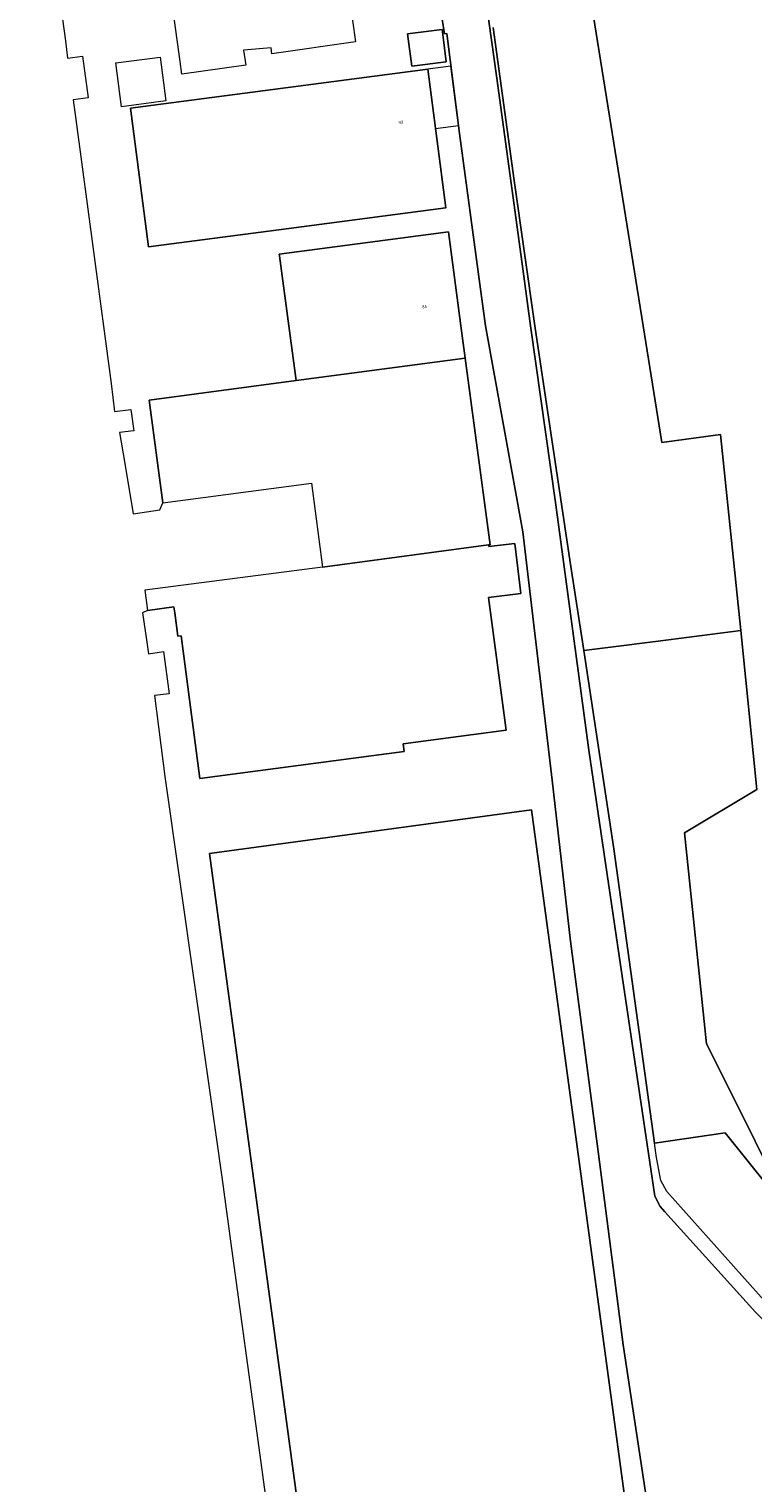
# Model space of a CAD drawing. Header units: metres. Extents: x 102746 to 103541, y 468531 to 469408.
# Tile 13 of 87: x 102870 to 102956, y 468862 to 469035. Entities that reach past the tile are written whole.
import ezdxf
from ezdxf.enums import TextEntityAlignment as Align

# ---------------------------------------------------------------- set-up
doc = ezdxf.new("R2010")
doc.units = ezdxf.units.M
doc.layers.add('B-RO-OG-BGT-G', color=253, linetype='Continuous', lineweight=13)
doc.styles.add('NLCS-ISO-M200-T18', font='txt', dxfattribs={"height": 0.36})

msp = doc.modelspace()

# ---------------------------------------------------------------- linework, layer by layer
at = {"layer": 'B-RO-OG-BGT-G', "color": 252, "flags": 128}
for points in [[(102870.27, 469065.214), (102874.605, 469033.968), (102874.84, 469031.881), (102876.627, 469032.147), (102877.321, 469027.17), (102875.538, 469026.923), (102875.839, 469024.603), (102880.039, 468993.141), (102880.452, 468989.806), (102882.403, 468990.052), (102882.75, 468987.526), (102881.04, 468987.334), (102881.652, 468983.63), (102882.646, 468977.617), (102885.829, 468978.107), (102886.204, 468978.921), (102884.576, 468991.161), (102902.065, 468993.488), (102901.199, 469000), (102900.086, 469008.361), (102900.061, 469008.55), (102920.196, 469011.229), (102921.69, 469000), (102922.2, 468996.167), (102925.156, 468973.952), (102924.975, 468973.928), (102924.997, 468973.739), (102928.097, 468974.102), (102928.447, 468971.113), (102928.797, 468968.127), (102924.98, 468967.68), (102927.052, 468951.856), (102914.788, 468950.251), (102914.908, 468949.333), (102911.301, 468948.844), (102890.601, 468946.134), (102888.38, 468963.101), (102887.973, 468963.048), (102887.608, 468965.841), (102887.516, 468966.545), (102884.369, 468966.133), (102883.784, 468965.825), (102884.254, 468962.641), (102884.49, 468960.953), (102886.276, 468961.227), (102886.957, 468956.212), (102885.212, 468955.993), (102886.45, 468946.367), (102891.719, 468909.272), (102893.274, 468898.346), (102894.388, 468890.156), (102897.492, 468867.269), (102900.61, 468844.509)], [(102923.25, 469048.818), (102925.905, 469029.804), (102928.958, 469007.387), (102929.952, 469000), (102932.97, 468978.707), (102936.916, 468949.481), (102940.864, 468922.588), (102944.753, 468896.395), (102945.394, 468895.169), (102945.977, 468894.527), (102956.759, 468882.562), (102958.333, 468880.986), (102959.091, 468879.585), (102959.556, 468878.302), (102962.686, 468849.367)], [(102962.686, 468849.367), (102959.556, 468878.302), (102959.091, 468879.585), (102958.333, 468880.986), (102956.759, 468882.562), (102945.977, 468894.527), (102945.394, 468895.169), (102944.753, 468896.395), (102940.864, 468922.588), (102936.916, 468949.481), (102932.97, 468978.707), (102929.952, 469000), (102928.958, 469007.387), (102925.905, 469029.804), (102923.25, 469048.818)], [(102925.509, 469035.541), (102928.031, 469017.328), (102930.468, 469000), (102934.706, 468971.882), (102936.299, 468961.363), (102939.167, 468961.727), (102945.15, 468962.486), (102954.99, 468963.733), (102952.587, 468987.075), (102945.599, 468986.11), (102943.376, 469000), (102936.053, 469045.766)], [(102936.053, 469045.766), (102943.376, 469000), (102945.599, 468986.11), (102952.587, 468987.075), (102954.99, 468963.733), (102956.925, 468944.802), (102948.307, 468939.638), (102950.941, 468914.529), (102955.862, 468904.713), (102961.051, 468894.078), (102964.57, 468886.866), (102969.066, 468861.85), (102975.664, 468857.417), (102984.712, 468870.3)], [(102908.042, 469041.491), (102909.139, 469033.846), (102899.182, 469032.418), (102899.082, 469033.112), (102895.817, 469032.828), (102896.065, 469031.044), (102888.468, 469029.989), (102888.262, 469031.473), (102887.056, 469040.158)], [(102978.078, 468687.548), (102974.77, 468711.758), (102969.717, 468743.201), (102965.017, 468777.386), (102961.709, 468801.188), (102961.01, 468802.588), (102959.786, 468803.755), (102958.338, 468805.389), (102954.152, 468824.233), (102950.777, 468836.368), (102947.811, 468844.464), (102944.664, 468853.055), (102944.027, 468858.772), (102941.007, 468878.665), (102938.004, 468901.706), (102934.742, 468926.733), (102932.539, 468945.926), (102929.06, 468975.502), (102924.616, 469000), (102923.953, 469004.989), (102921.497, 469022.936), (102919.99, 469034.811), (102919.715, 469034.782), (102919.439, 469036.546)], [(102919.439, 469036.546), (102919.715, 469034.782), (102919.99, 469034.811), (102921.497, 469022.936), (102923.953, 469004.989), (102924.616, 469000), (102929.06, 468975.502), (102932.539, 468945.926), (102934.742, 468926.733), (102938.004, 468901.706), (102941.007, 468878.665), (102944.027, 468858.772), (102944.664, 468853.055), (102947.811, 468844.464), (102950.777, 468836.368), (102954.152, 468824.233), (102958.338, 468805.389), (102961.254, 468803.929), (102961.836, 468803.17), (102962.244, 468802.12), (102966.424, 468773.943), (102970.659, 468741.684), (102976.408, 468705.456), (102978.845, 468686.614)], [(102963.612, 468852.809), (102961.355, 468878.301), (102960.832, 468880.109), (102960.074, 468881.393), (102946.203, 468896.919), (102945.504, 468898.261), (102944.981, 468901.003), (102944.744, 468902.71), (102939.873, 468937.755), (102936.299, 468961.363), (102934.706, 468971.882), (102930.468, 469000), (102928.031, 469017.328), (102925.509, 469035.541)], [(102984.772, 468870.386), (102975.664, 468857.417), (102969.066, 468861.85), (102964.57, 468886.866), (102961.051, 468894.078), (102953.124, 468903.906), (102944.744, 468902.71)]]:
    msp.add_lwpolyline(points, dxfattribs=at)
for points in [[(102919.511, 469034.702), (102919.919, 469031.45), (102915.825, 469030.937), (102915.419, 469034.174), (102915.34, 469034.805), (102919.434, 469035.318)], [(102919.434, 469035.318), (102915.34, 469034.805), (102915.419, 469034.174), (102915.825, 469030.937), (102919.919, 469031.45), (102919.511, 469034.702)], [(102881.277, 469026.098), (102880.58, 469031.316), (102885.87, 469032.022), (102886.567, 469026.805)], [(102899.679, 469011.425), (102884.497, 469009.429), (102882.327, 469025.923), (102917.735, 469030.582), (102919.906, 469014.085)], [(102882.327, 469025.923), (102884.497, 469009.429), (102899.679, 469011.425), (102919.906, 469014.085), (102917.735, 469030.582)], [(102917.735, 469030.582), (102918.666, 469023.509), (102921.379, 469023.866), (102920.482, 469030.931)], [(102902.065, 468993.488), (102922.2, 468996.167), (102921.69, 469000), (102920.196, 469011.229), (102900.061, 469008.55), (102900.086, 469008.361), (102901.199, 469000)], [(102922.2, 468996.167), (102902.065, 468993.488), (102884.576, 468991.161), (102886.204, 468978.921), (102903.874, 468981.272), (102905.201, 468971.297), (102924.975, 468973.928), (102925.156, 468973.952)], [(102905.201, 468971.297), (102884.055, 468968.532), (102884.369, 468966.133), (102887.516, 468966.545), (102887.608, 468965.841), (102887.973, 468963.048), (102888.38, 468963.101), (102890.601, 468946.134), (102911.301, 468948.844), (102914.908, 468949.333), (102914.788, 468950.251), (102927.052, 468951.856), (102924.98, 468967.68), (102928.797, 468968.127), (102928.447, 468971.113), (102928.097, 468974.102), (102924.997, 468973.739), (102924.975, 468973.928)], [(102961.051, 468894.078), (102955.862, 468904.713), (102950.941, 468914.529), (102948.307, 468939.638), (102956.925, 468944.802), (102954.99, 468963.733), (102945.15, 468962.486), (102939.167, 468961.727), (102936.299, 468961.363), (102939.873, 468937.755), (102944.744, 468902.71), (102953.124, 468903.906)], [(102930.074, 468942.374), (102947.537, 468813.556), (102909.22, 468808.361), (102891.756, 468937.179)], [(102909.22, 468808.361), (102947.537, 468813.556), (102930.074, 468942.374), (102891.756, 468937.179)]]:
    msp.add_lwpolyline(points, close=True, dxfattribs=at)

# ---------------------------------------------------------------- texts
at = {"layer": 'B-RO-OG-BGT-G', "color": 252, "style": 'NLCS-ISO-M200-T18'}
for s, rotation, p in [('92', 7.5, (102914.534, 469024.251)), ('86', 7.6, (102917.348, 469002.306))]:
    msp.add_text(s, height=0.36, rotation=rotation, dxfattribs=at).set_placement(p, align=Align.MIDDLE)

doc.saveas('drawing.dxf')
